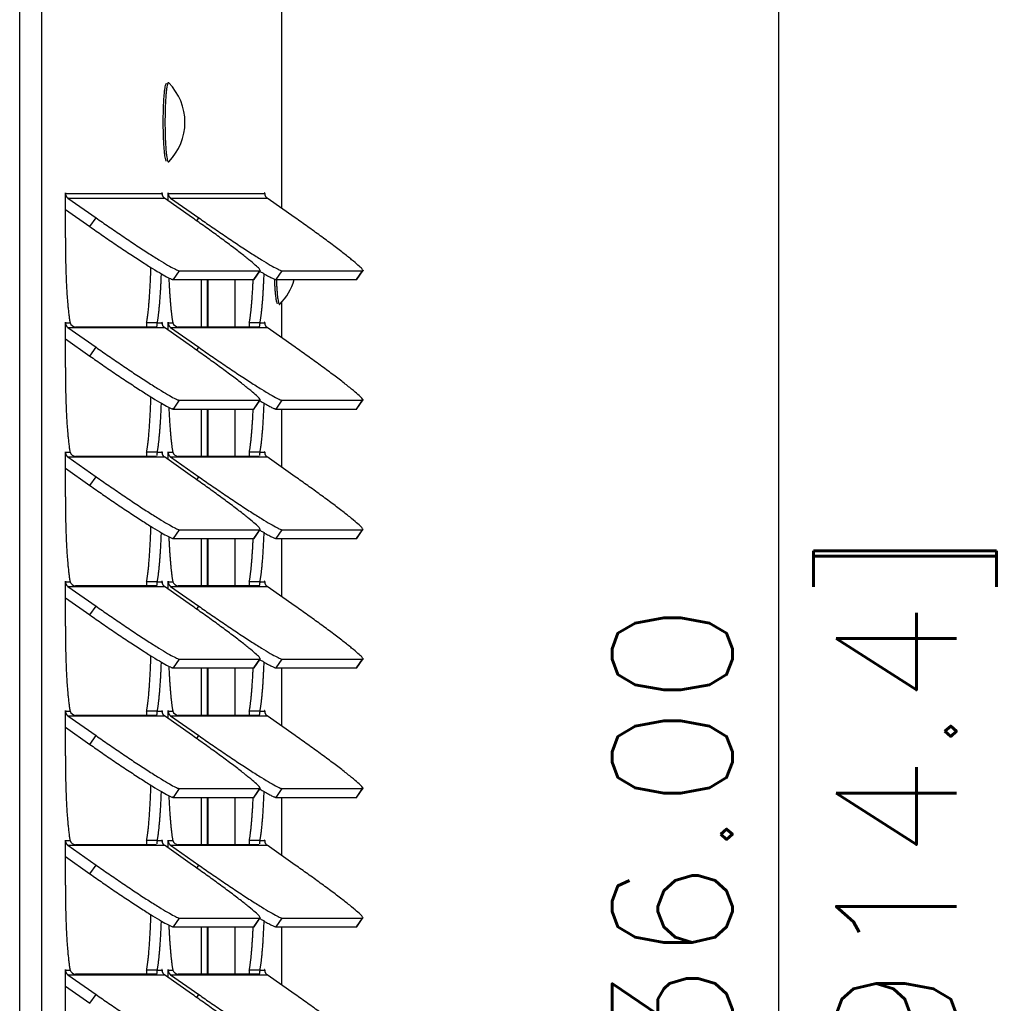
# Model space of a CAD drawing. Header units: inches. Extents: x -1 to 108, y 3 to 87.
# Tile 7 of 17: x 36.27 to 41.6, y 57.07 to 62.39. Entities that reach past the tile are written whole.
import ezdxf

# ---------------------------------------------------------------- set-up
doc = ezdxf.new("R2010")
doc.units = ezdxf.units.IN
doc.header["$LTSCALE"] = 12
doc.header["$MEASUREMENT"] = 0
doc.header["$PDSIZE"] = -1
doc.linetypes.add('SLD-Solid', pattern=[0])
doc.layers.add('DIMENSIONS', color=140, linetype='SLD-Solid', lineweight=25)
doc.layers.add('DIMENSIONS @ 1', color=140, linetype='SLD-Solid', lineweight=25)
doc.styles.add('ROMANS', font='romans.shx')
doc.dimstyles.new('FSTD1', dxfattribs={"dimtxt": 0.65, "dimasz": 0.7, "dimexe": 0.5, "dimexo": 0.5, "dimgap": 0.25, "dimtad": 1, "dimzin": 9, "dimdsep": 46, "dimtxsty": 'ROMANS', "dimcen": 0, "dimadec": 0, "dimazin": 0, "dimtfac": 1, "dimtmove": 0, "dimatfit": 3, "dimfxl": 0, "dimtolj": 1, "dimarcsym": 0})

# ---------------------------------------------------------------- blocks, each defined once
blk = doc.blocks.new('*D91')
at = {"layer": 'Defpoints', "color": 0}
for p in [(37.5778, 75.9829), (37.6949, 39.9827), (40.3784, 39.9827)]:
    blk.add_point(p, dxfattribs=at)
at = {"layer": 'DIMENSIONS', "color": 0, "lineweight": -2}
for p, q in [((38.0778, 75.9829), (40.8784, 75.9829)), ((40.3784, 75.2829), (40.3784, 40.6827)), ((38.1949, 39.9827), (40.8784, 39.9827))]:
    blk.add_line(p, q, dxfattribs=at)
at = {"layer": 'DIMENSIONS', "color": 0}
for points in [[(40.2617, 75.2829), (40.4951, 75.2829), (40.3784, 75.9829)], [(40.2617, 40.6827), (40.4951, 40.6827), (40.3784, 39.9827)]]:
    blk.add_solid(points, dxfattribs=at)
at = {"layer": 'DIMENSIONS', "color": 0, "char_height": 0.65, "attachment_point": 5, "rotation": 90, "style": 'ROMANS'}
for s, insert in [('\\A1;[914.4]', (41.1236, 57.9828)), ('\\A1;36.00', (39.8034, 57.9828))]:
    blk.add_mtext(s, dxfattribs=dict(at, insert=insert))

msp = doc.modelspace()

# ---------------------------------------------------------------- linework, layer by layer
for p, q in [((36.2731, 39.9827), (36.2731, 72.5697)), ((36.3927, 39.9827), (36.3927, 72.5697)), ((37.6919, 61.3664), (37.6919, 67.5607)), ((36.5201, 61.4485), (36.5206, 61.4485)), ((36.5201, 61.2075), (36.5201, 61.4485)), ((36.5206, 61.4485), (37.0425, 61.4485)), ((36.5338, 61.4231), (36.6862, 61.316)), ((36.5338, 61.4231), (37.0557, 61.4231)), ((37.0425, 61.4485), (37.043, 61.4485)), ((37.043, 61.4485), (37.043, 61.4428)), ((37.2081, 61.316), (37.0557, 61.4231)), ((37.0757, 61.4485), (37.0762, 61.4485)), ((37.0757, 61.409), (37.0757, 61.4485)), ((37.0762, 61.4485), (37.5981, 61.4485)), ((37.0894, 61.4231), (37.2418, 61.316)), ((37.0894, 61.4231), (37.6113, 61.4231)), ((37.5981, 61.4485), (37.5986, 61.4485)), ((37.5986, 61.4485), (37.5986, 61.4428)), ((37.7637, 61.316), (37.6113, 61.4231)), ((36.5201, 61.3619), (36.653, 61.2684)), ((36.653, 61.2684), (36.6862, 61.316)), ((37.2307, 61.3), (37.2418, 61.316)), ((37.1046, 60.9817), (37.1378, 61.0292)), ((37.1378, 61.0292), (37.5725, 61.0292)), ((37.5394, 60.9817), (37.5725, 61.0292)), ((37.5414, 60.9824), (37.5746, 61.0299)), ((37.6602, 60.9817), (37.6934, 61.0292)), ((37.6934, 61.0292), (38.1281, 61.0292)), ((38.095, 60.9817), (38.1281, 61.0292)), ((38.097, 60.9824), (38.1302, 61.0299)), ((37.1046, 60.9817), (37.5394, 60.9817)), ((37.2564, 60.7256), (37.2564, 60.9817)), ((37.2875, 60.9817), (37.2875, 60.7256)), ((37.2909, 60.9817), (37.2909, 60.7256)), ((37.4375, 60.9817), (37.4375, 60.7256)), ((37.6602, 60.9817), (38.095, 60.9817)), ((37.6919, 60.6664), (37.6919, 60.8607)), ((36.5201, 60.7485), (36.5206, 60.7485)), ((36.5201, 60.5075), (36.5201, 60.7485)), ((36.5206, 60.7485), (36.5456, 60.7485)), ((36.5338, 60.7231), (36.6862, 60.616)), ((36.5338, 60.7231), (37.0557, 60.7231)), ((37.009, 60.7256), (36.5743, 60.7256)), ((37.0175, 60.7485), (36.9597, 60.7485)), ((37.0175, 60.7485), (37.0425, 60.7485)), ((37.0425, 60.7485), (37.043, 60.7485)), ((37.043, 60.7485), (37.043, 60.7428)), ((37.2081, 60.616), (37.0557, 60.7231)), ((37.0757, 60.7485), (37.0762, 60.7485)), ((37.0757, 60.709), (37.0757, 60.7485)), ((37.0762, 60.7485), (37.1012, 60.7485)), ((37.0894, 60.7231), (37.2418, 60.616)), ((37.0894, 60.7231), (37.6113, 60.7231)), ((37.5646, 60.7256), (37.1299, 60.7256)), ((37.5731, 60.7485), (37.5153, 60.7485)), ((37.5731, 60.7485), (37.5981, 60.7485)), ((37.5981, 60.7485), (37.5986, 60.7485)), ((37.5986, 60.7485), (37.5986, 60.7428)), ((37.7637, 60.616), (37.6113, 60.7231)), ((36.5201, 60.6619), (36.653, 60.5684)), ((36.653, 60.5684), (36.6862, 60.616)), ((37.2307, 60.6), (37.2418, 60.616)), ((37.1046, 60.2817), (37.1378, 60.3292)), ((37.1378, 60.3292), (37.5725, 60.3292)), ((37.5394, 60.2817), (37.5725, 60.3292)), ((37.5414, 60.2824), (37.5746, 60.3299)), ((37.6602, 60.2817), (37.6934, 60.3292)), ((37.6934, 60.3292), (38.1281, 60.3292)), ((38.095, 60.2817), (38.1281, 60.3292)), ((38.097, 60.2824), (38.1302, 60.3299)), ((37.1046, 60.2817), (37.5394, 60.2817)), ((37.2564, 60.0256), (37.2564, 60.2817)), ((37.2875, 60.2817), (37.2875, 60.0256)), ((37.2909, 60.2817), (37.2909, 60.0256)), ((37.4375, 60.2817), (37.4375, 60.0256)), ((37.6602, 60.2817), (38.095, 60.2817)), ((37.6919, 59.9664), (37.6919, 60.2817)), ((36.5201, 60.0485), (36.5206, 60.0485)), ((36.5201, 59.8075), (36.5201, 60.0485)), ((36.5206, 60.0485), (36.5456, 60.0485)), ((37.0175, 60.0485), (36.9597, 60.0485)), ((37.0175, 60.0485), (37.0425, 60.0485)), ((37.0425, 60.0485), (37.043, 60.0485)), ((37.043, 60.0485), (37.043, 60.0428)), ((37.0757, 60.0485), (37.0762, 60.0485)), ((37.0757, 60.009), (37.0757, 60.0485)), ((37.0762, 60.0485), (37.1012, 60.0485)), ((37.5731, 60.0485), (37.5153, 60.0485)), ((37.5731, 60.0485), (37.5981, 60.0485)), ((37.5981, 60.0485), (37.5986, 60.0485)), ((37.5986, 60.0485), (37.5986, 60.0428)), ((36.5338, 60.0231), (36.6862, 59.916)), ((36.5338, 60.0231), (37.0557, 60.0231)), ((37.009, 60.0256), (36.5743, 60.0256)), ((37.2081, 59.916), (37.0557, 60.0231)), ((37.0894, 60.0231), (37.2418, 59.916)), ((37.0894, 60.0231), (37.6113, 60.0231)), ((37.5646, 60.0256), (37.1299, 60.0256)), ((37.7637, 59.916), (37.6113, 60.0231)), ((36.5201, 59.9619), (36.653, 59.8684)), ((36.653, 59.8684), (36.6862, 59.916)), ((37.2307, 59.9), (37.2418, 59.916)), ((37.1046, 59.5817), (37.1378, 59.6292)), ((37.1378, 59.6292), (37.5725, 59.6292)), ((37.5394, 59.5817), (37.5725, 59.6292)), ((37.5414, 59.5824), (37.5746, 59.6299)), ((37.6602, 59.5817), (37.6934, 59.6292)), ((37.6934, 59.6292), (38.1281, 59.6292)), ((38.095, 59.5817), (38.1281, 59.6292)), ((38.097, 59.5824), (38.1302, 59.6299)), ((37.1046, 59.5817), (37.5394, 59.5817)), ((37.2564, 59.3256), (37.2564, 59.5817)), ((37.2875, 59.5817), (37.2875, 59.3256)), ((37.2909, 59.5817), (37.2909, 59.3256)), ((37.4375, 59.5817), (37.4375, 59.3256)), ((37.6602, 59.5817), (38.095, 59.5817)), ((37.6919, 59.2664), (37.6919, 59.5817)), ((36.5201, 59.3485), (36.5206, 59.3485)), ((36.5201, 59.1075), (36.5201, 59.3485)), ((36.5206, 59.3485), (36.5456, 59.3485)), ((37.0175, 59.3485), (36.9597, 59.3485)), ((37.0175, 59.3485), (37.0425, 59.3485)), ((37.0425, 59.3485), (37.043, 59.3485)), ((37.043, 59.3485), (37.043, 59.3428)), ((37.0757, 59.3485), (37.0762, 59.3485)), ((37.0757, 59.309), (37.0757, 59.3485)), ((37.0762, 59.3485), (37.1012, 59.3485)), ((37.5731, 59.3485), (37.5153, 59.3485)), ((37.5731, 59.3485), (37.5981, 59.3485)), ((37.5981, 59.3485), (37.5986, 59.3485)), ((37.5986, 59.3485), (37.5986, 59.3428)), ((36.5338, 59.3231), (36.6862, 59.216)), ((36.5338, 59.3231), (37.0557, 59.3231)), ((37.009, 59.3256), (36.5743, 59.3256)), ((37.2081, 59.216), (37.0557, 59.3231)), ((37.0894, 59.3231), (37.2418, 59.216)), ((37.0894, 59.3231), (37.6113, 59.3231)), ((37.5646, 59.3256), (37.1299, 59.3256)), ((37.7637, 59.216), (37.6113, 59.3231)), ((36.5201, 59.2619), (36.653, 59.1684)), ((36.653, 59.1684), (36.6862, 59.216)), ((37.2307, 59.2), (37.2418, 59.216)), ((37.1046, 58.8817), (37.1378, 58.9292)), ((37.1378, 58.9292), (37.5725, 58.9292)), ((37.5394, 58.8817), (37.5725, 58.9292)), ((37.5414, 58.8824), (37.5746, 58.9299)), ((37.6602, 58.8817), (37.6934, 58.9292)), ((37.6934, 58.9292), (38.1281, 58.9292)), ((38.095, 58.8817), (38.1281, 58.9292)), ((38.097, 58.8824), (38.1302, 58.9299)), ((37.1046, 58.8817), (37.5394, 58.8817)), ((37.2564, 58.6256), (37.2564, 58.8817)), ((37.2875, 58.8817), (37.2875, 58.6256)), ((37.2909, 58.8817), (37.2909, 58.6256)), ((37.4375, 58.8817), (37.4375, 58.6256)), ((37.6602, 58.8817), (38.095, 58.8817)), ((37.6919, 58.5664), (37.6919, 58.8817)), ((36.5201, 58.6485), (36.5206, 58.6485)), ((36.5201, 58.4075), (36.5201, 58.6485)), ((36.5206, 58.6485), (36.5456, 58.6485)), ((37.0175, 58.6485), (36.9597, 58.6485)), ((37.0175, 58.6485), (37.0425, 58.6485)), ((37.0425, 58.6485), (37.043, 58.6485)), ((37.043, 58.6485), (37.043, 58.6428)), ((37.0757, 58.6485), (37.0762, 58.6485)), ((37.0757, 58.609), (37.0757, 58.6485)), ((37.0762, 58.6485), (37.1012, 58.6485)), ((37.5731, 58.6485), (37.5153, 58.6485)), ((37.5731, 58.6485), (37.5981, 58.6485)), ((37.5981, 58.6485), (37.5986, 58.6485)), ((37.5986, 58.6485), (37.5986, 58.6428)), ((36.5338, 58.6231), (36.6862, 58.516)), ((36.5338, 58.6231), (37.0557, 58.6231)), ((37.009, 58.6256), (36.5743, 58.6256)), ((37.2081, 58.516), (37.0557, 58.6231)), ((37.0894, 58.6231), (37.2418, 58.516)), ((37.0894, 58.6231), (37.6113, 58.6231)), ((37.5646, 58.6256), (37.1299, 58.6256)), ((37.7637, 58.516), (37.6113, 58.6231)), ((36.5201, 58.5619), (36.653, 58.4684)), ((36.653, 58.4684), (36.6862, 58.516)), ((37.2307, 58.5), (37.2418, 58.516)), ((37.1046, 58.1817), (37.1378, 58.2292)), ((37.1378, 58.2292), (37.5725, 58.2292)), ((37.5394, 58.1817), (37.5725, 58.2292)), ((37.5414, 58.1824), (37.5746, 58.2299)), ((37.6602, 58.1817), (37.6934, 58.2292)), ((37.6934, 58.2292), (38.1281, 58.2292)), ((38.095, 58.1817), (38.1281, 58.2292)), ((38.097, 58.1824), (38.1302, 58.2299)), ((37.1046, 58.1817), (37.5394, 58.1817)), ((37.2564, 57.9256), (37.2564, 58.1817)), ((37.2875, 58.1817), (37.2875, 57.9256)), ((37.2909, 58.1817), (37.2909, 57.9256)), ((37.4375, 58.1817), (37.4375, 57.9256)), ((37.6602, 58.1817), (38.095, 58.1817)), ((37.6919, 57.8664), (37.6919, 58.1817)), ((36.5201, 57.9485), (36.5206, 57.9485)), ((36.5201, 57.7075), (36.5201, 57.9485)), ((36.5206, 57.9485), (36.5456, 57.9485)), ((36.5338, 57.9231), (36.6862, 57.816)), ((36.5338, 57.9231), (37.0557, 57.9231)), ((37.009, 57.9256), (36.5743, 57.9256)), ((37.0175, 57.9485), (36.9597, 57.9485)), ((37.0175, 57.9485), (37.0425, 57.9485)), ((37.0425, 57.9485), (37.043, 57.9485)), ((37.043, 57.9485), (37.043, 57.9428)), ((37.2081, 57.816), (37.0557, 57.9231)), ((37.0757, 57.9485), (37.0762, 57.9485)), ((37.0757, 57.909), (37.0757, 57.9485)), ((37.0762, 57.9485), (37.1012, 57.9485)), ((37.0894, 57.9231), (37.2418, 57.816)), ((37.0894, 57.9231), (37.6113, 57.9231)), ((37.5646, 57.9256), (37.1299, 57.9256)), ((37.5731, 57.9485), (37.5153, 57.9485)), ((37.5731, 57.9485), (37.5981, 57.9485)), ((37.5981, 57.9485), (37.5986, 57.9485)), ((37.5986, 57.9485), (37.5986, 57.9428)), ((37.7637, 57.816), (37.6113, 57.9231)), ((36.5201, 57.8619), (36.653, 57.7684)), ((36.653, 57.7684), (36.6862, 57.816)), ((37.2307, 57.8), (37.2418, 57.816)), ((37.1046, 57.4817), (37.1378, 57.5292)), ((37.1378, 57.5292), (37.5725, 57.5292)), ((37.5394, 57.4817), (37.5725, 57.5292)), ((37.5414, 57.4824), (37.5746, 57.5299)), ((37.6602, 57.4817), (37.6934, 57.5292)), ((37.6934, 57.5292), (38.1281, 57.5292)), ((38.095, 57.4817), (38.1281, 57.5292)), ((38.097, 57.4824), (38.1302, 57.5299)), ((37.1046, 57.4817), (37.5394, 57.4817)), ((37.2564, 57.2256), (37.2564, 57.4817)), ((37.2875, 57.4817), (37.2875, 57.2256)), ((37.2909, 57.4817), (37.2909, 57.2256)), ((37.4375, 57.4817), (37.4375, 57.2256)), ((37.6602, 57.4817), (38.095, 57.4817)), ((37.6919, 57.1664), (37.6919, 57.4817)), ((36.5201, 57.2485), (36.5206, 57.2485)), ((36.5201, 57.0075), (36.5201, 57.2485)), ((36.5206, 57.2485), (36.5456, 57.2485)), ((36.5338, 57.2231), (36.6862, 57.116)), ((36.5338, 57.2231), (37.0557, 57.2231)), ((37.009, 57.2256), (36.5743, 57.2256)), ((37.0175, 57.2485), (36.9597, 57.2485)), ((37.0175, 57.2485), (37.0425, 57.2485)), ((37.0425, 57.2485), (37.043, 57.2485)), ((37.043, 57.2485), (37.043, 57.2428)), ((37.2081, 57.116), (37.0557, 57.2231)), ((37.0757, 57.2485), (37.0762, 57.2485)), ((37.0757, 57.209), (37.0757, 57.2485)), ((37.0762, 57.2485), (37.1012, 57.2485)), ((37.0894, 57.2231), (37.2418, 57.116)), ((37.0894, 57.2231), (37.6113, 57.2231)), ((37.5646, 57.2256), (37.1299, 57.2256)), ((37.5731, 57.2485), (37.5153, 57.2485)), ((37.5731, 57.2485), (37.5981, 57.2485)), ((37.5981, 57.2485), (37.5986, 57.2485)), ((37.5986, 57.2485), (37.5986, 57.2428)), ((37.7637, 57.116), (37.6113, 57.2231)), ((36.5201, 57.1619), (36.653, 57.0684)), ((36.653, 57.0684), (36.6862, 57.116)), ((37.2307, 57.1), (37.2418, 57.116))]:
    msp.add_line(p, q)
for centre, radius, start, end in [((36.8639, 61.8327), 0.3031, 0, 44.7355), ((36.8639, 61.8327), 0.3031, 315.2645, 0), ((37.4652, 61.062), 0.3031, 315.2645, 344.6399), ((36.5791, 60.7609), 0.0357, 200.4254, 262.2585), ((37.1347, 60.7609), 0.0357, 200.4254, 262.2585), ((36.5791, 60.0609), 0.0357, 200.4254, 262.2585), ((37.1347, 60.0609), 0.0357, 200.4254, 262.2585), ((36.5791, 59.3609), 0.0357, 200.4254, 262.2585), ((37.1347, 59.3609), 0.0357, 200.4254, 262.2585), ((36.5791, 58.6609), 0.0357, 200.4254, 262.2585), ((37.1347, 58.6609), 0.0357, 200.4254, 262.2585), ((36.5791, 57.9609), 0.0357, 200.4254, 262.2585), ((37.1347, 57.9609), 0.0357, 200.4254, 262.2585), ((36.5791, 57.2609), 0.0357, 200.4254, 262.2585), ((37.1347, 57.2609), 0.0357, 200.4254, 262.2585)]:
    msp.add_arc(centre, radius, start, end)
for points, weights in [([(37.0656, 62.042), (37.0482, 62.0341), (37.048, 61.8342), (37.0479, 61.6344), (37.0653, 61.6236)], [1, 0.723454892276, 1, 0.723454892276, 1]), ([(37.0753, 62.0452), (37.0588, 62.0212), (37.059, 61.8301), (37.0592, 61.6389), (37.0757, 61.6196)], [1, 0.746080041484, 1, 0.746080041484, 1]), ([(36.5206, 61.4485), (36.5206, 61.4515), (36.5204, 61.4515), (36.5201, 61.4515), (36.5201, 61.4485)], [1, 0.707106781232, 1, 0.707106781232, 1]), ([(37.043, 61.4485), (37.043, 61.4515), (37.0428, 61.4515), (37.0425, 61.4515), (37.0425, 61.4485)], [1, 0.707106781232, 1, 0.707106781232, 1]), ([(37.0762, 61.4485), (37.0762, 61.4515), (37.076, 61.4515), (37.0757, 61.4515), (37.0757, 61.4485)], [1, 0.707106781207, 1, 0.707106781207, 1]), ([(37.5986, 61.4485), (37.5986, 61.4515), (37.5984, 61.4515), (37.5981, 61.4515), (37.5981, 61.4485)], [1, 0.707106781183, 1, 0.707106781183, 1]), ([(36.5206, 60.7485), (36.5206, 60.7515), (36.5204, 60.7515), (36.5201, 60.7515), (36.5201, 60.7485)], [1, 0.707106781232, 1, 0.707106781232, 1]), ([(37.043, 60.7485), (37.043, 60.7515), (37.0428, 60.7515), (37.0425, 60.7515), (37.0425, 60.7485)], [1, 0.707106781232, 1, 0.707106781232, 1]), ([(37.0762, 60.7485), (37.0762, 60.7515), (37.076, 60.7515), (37.0757, 60.7515), (37.0757, 60.7485)], [1, 0.707106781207, 1, 0.707106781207, 1]), ([(37.5986, 60.7485), (37.5986, 60.7515), (37.5984, 60.7515), (37.5981, 60.7515), (37.5981, 60.7485)], [1, 0.707106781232, 1, 0.707106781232, 1]), ([(36.5206, 60.0485), (36.5206, 60.0515), (36.5204, 60.0515), (36.5201, 60.0515), (36.5201, 60.0485)], [1, 0.707106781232, 1, 0.707106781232, 1]), ([(37.043, 60.0485), (37.043, 60.0515), (37.0428, 60.0515), (37.0425, 60.0515), (37.0425, 60.0485)], [1, 0.707106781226, 1, 0.707106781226, 1]), ([(37.0762, 60.0485), (37.0762, 60.0515), (37.076, 60.0515), (37.0757, 60.0515), (37.0757, 60.0485)], [1, 0.707106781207, 1, 0.707106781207, 1]), ([(37.5986, 60.0485), (37.5986, 60.0515), (37.5984, 60.0515), (37.5981, 60.0515), (37.5981, 60.0485)], [1, 0.707106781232, 1, 0.707106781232, 1]), ([(36.5206, 59.3485), (36.5206, 59.3515), (36.5204, 59.3515), (36.5201, 59.3515), (36.5201, 59.3485)], [1, 0.707106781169, 1, 0.707106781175, 1]), ([(37.043, 59.3485), (37.043, 59.3515), (37.0428, 59.3515), (37.0425, 59.3515), (37.0425, 59.3485)], [1, 0.707106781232, 1, 0.707106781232, 1]), ([(37.0762, 59.3485), (37.0762, 59.3515), (37.076, 59.3515), (37.0757, 59.3515), (37.0757, 59.3485)], [1, 0.707106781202, 1, 0.707106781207, 1]), ([(37.5986, 59.3485), (37.5986, 59.3515), (37.5984, 59.3515), (37.5981, 59.3515), (37.5981, 59.3485)], [1, 0.707106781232, 1, 0.707106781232, 1]), ([(36.5206, 58.6485), (36.5206, 58.6515), (36.5204, 58.6515), (36.5201, 58.6515), (36.5201, 58.6485)], [1, 0.707106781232, 1, 0.707106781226, 1]), ([(37.043, 58.6485), (37.043, 58.6515), (37.0428, 58.6515), (37.0425, 58.6515), (37.0425, 58.6485)], [1, 0.707106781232, 1, 0.707106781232, 1]), ([(37.0762, 58.6485), (37.0762, 58.6515), (37.076, 58.6515), (37.0757, 58.6515), (37.0757, 58.6485)], [1, 0.707106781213, 1, 0.707106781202, 1]), ([(37.5986, 58.6485), (37.5986, 58.6515), (37.5984, 58.6515), (37.5981, 58.6515), (37.5981, 58.6485)], [1, 0.707106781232, 1, 0.707106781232, 1]), ([(36.5206, 57.9485), (36.5206, 57.9515), (36.5204, 57.9515), (36.5201, 57.9515), (36.5201, 57.9485)], [1, 0.707106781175, 1, 0.707106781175, 1]), ([(37.043, 57.9485), (37.043, 57.9515), (37.0428, 57.9515), (37.0425, 57.9515), (37.0425, 57.9485)], [1, 0.707106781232, 1, 0.707106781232, 1]), ([(37.0762, 57.9485), (37.0762, 57.9515), (37.076, 57.9515), (37.0757, 57.9515), (37.0757, 57.9485)], [1, 0.707106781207, 1, 0.707106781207, 1]), ([(37.5986, 57.9485), (37.5986, 57.9515), (37.5984, 57.9515), (37.5981, 57.9515), (37.5981, 57.9485)], [1, 0.707106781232, 1, 0.707106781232, 1]), ([(36.5206, 57.2485), (36.5206, 57.2515), (36.5204, 57.2515), (36.5201, 57.2515), (36.5201, 57.2485)], [1, 0.707106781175, 1, 0.707106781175, 1]), ([(37.043, 57.2485), (37.043, 57.2515), (37.0428, 57.2515), (37.0425, 57.2515), (37.0425, 57.2485)], [1, 0.707106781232, 1, 0.707106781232, 1]), ([(37.0762, 57.2485), (37.0762, 57.2515), (37.076, 57.2515), (37.0757, 57.2515), (37.0757, 57.2485)], [1, 0.707106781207, 1, 0.707106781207, 1]), ([(37.5986, 57.2485), (37.5986, 57.2515), (37.5984, 57.2515), (37.5981, 57.2515), (37.5981, 57.2485)], [1, 0.707106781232, 1, 0.707106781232, 1])]:
    msp.add_rational_spline(points, weights, degree=2, knots=[0, 0, 0, 0.5, 0.5, 1, 1, 1])
for points, weights in [([(37.0793, 62.0461), (37.0773, 62.0481), (37.0753, 62.0452)], [1, 0.994303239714, 1]), ([(37.0757, 61.6196), (37.0767, 61.6185), (37.0776, 61.6185)], [1, 0.998720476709, 1]), ([(37.0776, 61.6185), (37.0784, 61.6185), (37.0793, 61.6194)], [1, 0.999037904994, 1]), ([(36.5206, 61.4485), (36.5206, 61.4323), (36.5338, 61.4231)], [1, 0.887010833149, 1]), ([(37.0425, 61.4485), (37.0425, 61.4323), (37.0557, 61.4231)], [1, 0.887010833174, 1]), ([(37.0762, 61.4485), (37.0762, 61.4323), (37.0894, 61.4231)], [1, 0.887010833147, 1]), ([(37.5981, 61.4485), (37.5981, 61.4323), (37.6113, 61.4231)], [1, 0.887010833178, 1]), ([(36.6862, 61.316), (37.0942, 61.0292), (37.1378, 61.0292)], [1, 0.707106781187, 1]), ([(37.5725, 61.0292), (37.6161, 61.0292), (37.2081, 61.316)], [1, 0.707106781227, 1]), ([(37.2418, 61.316), (37.6498, 61.0292), (37.6934, 61.0292)], [1, 0.707106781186, 1]), ([(38.1281, 61.0292), (38.1717, 61.0292), (37.7637, 61.316)], [1, 0.707106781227, 1]), ([(36.653, 61.2684), (37.061, 60.9817), (37.1046, 60.9817)], [1, 0.707106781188, 1]), ([(36.5201, 61.2075), (36.5201, 60.8844), (36.5456, 60.7485)], [1, 0.842877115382, 1]), ([(36.9597, 60.7485), (36.977, 60.8404), (36.983, 61.0476)], [1, 0.918121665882, 1]), ([(37.0175, 60.7485), (37.0331, 60.8314), (37.0396, 61.0133)], [1, 0.931850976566, 1]), ([(37.0799, 60.9912), (37.0868, 60.8256), (37.1012, 60.7485)], [1, 0.940273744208, 1]), ([(37.5724, 61.0269), (37.6475, 60.9817), (37.6602, 60.9817)], [1, 0.959786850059, 1]), ([(37.5731, 60.7485), (37.5887, 60.8314), (37.5953, 61.0133)], [1, 0.931850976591, 1]), ([(37.5153, 60.7485), (37.5293, 60.8231), (37.5362, 60.9817)], [1, 0.943783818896, 1]), ([(37.5394, 60.9817), (37.5409, 60.9817), (37.5414, 60.9824)], [1, 0.999360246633, 1]), ([(37.6506, 60.9843), (37.655, 60.86), (37.6666, 60.8528)], [1, 0.84274480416, 1]), ([(37.6616, 60.9817), (37.6658, 60.8619), (37.677, 60.8489)], [1, 0.856336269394, 1]), ([(38.095, 60.9817), (38.0965, 60.9817), (38.097, 60.9824)], [1, 0.999360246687, 1]), ([(37.677, 60.8489), (37.678, 60.8478), (37.6789, 60.8478)], [1, 0.998720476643, 1]), ([(37.6789, 60.8478), (37.6797, 60.8478), (37.6806, 60.8486)], [1, 0.999037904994, 1]), ([(36.5206, 60.7485), (36.5206, 60.7323), (36.5338, 60.7231)], [1, 0.887010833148, 1]), ([(37.0425, 60.7485), (37.0425, 60.7323), (37.0557, 60.7231)], [1, 0.887010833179, 1]), ([(37.0762, 60.7485), (37.0762, 60.7323), (37.0894, 60.7231)], [1, 0.887010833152, 1]), ([(37.5981, 60.7485), (37.5981, 60.7323), (37.6113, 60.7231)], [1, 0.887010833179, 1]), ([(36.6862, 60.616), (37.0942, 60.3292), (37.1378, 60.3292)], [1, 0.707106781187, 1]), ([(37.5725, 60.3292), (37.6161, 60.3292), (37.2081, 60.616)], [1, 0.707106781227, 1]), ([(37.2418, 60.616), (37.6498, 60.3292), (37.6934, 60.3292)], [1, 0.707106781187, 1]), ([(38.1281, 60.3292), (38.1717, 60.3292), (37.7637, 60.616)], [1, 0.707106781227, 1]), ([(36.653, 60.5684), (37.061, 60.2817), (37.1046, 60.2817)], [1, 0.707106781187, 1]), ([(36.5201, 60.5075), (36.5201, 60.1844), (36.5456, 60.0485)], [1, 0.842877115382, 1]), ([(36.9597, 60.0485), (36.977, 60.1404), (36.983, 60.3476)], [1, 0.918121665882, 1]), ([(37.0175, 60.0485), (37.0331, 60.1314), (37.0396, 60.3133)], [1, 0.931850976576, 1]), ([(37.5724, 60.3269), (37.6475, 60.2817), (37.6602, 60.2817)], [1, 0.959786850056, 1]), ([(37.5731, 60.0485), (37.5887, 60.1314), (37.5953, 60.3133)], [1, 0.931850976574, 1]), ([(37.0799, 60.2912), (37.0868, 60.1256), (37.1012, 60.0485)], [1, 0.940273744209, 1]), ([(37.5153, 60.0485), (37.5293, 60.1231), (37.5362, 60.2817)], [1, 0.943783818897, 1]), ([(37.5394, 60.2817), (37.5409, 60.2817), (37.5414, 60.2824)], [1, 0.999360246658, 1]), ([(38.095, 60.2817), (38.0965, 60.2817), (38.097, 60.2824)], [1, 0.99936024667, 1]), ([(36.5206, 60.0485), (36.5206, 60.0323), (36.5338, 60.0231)], [1, 0.887010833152, 1]), ([(37.0425, 60.0485), (37.0425, 60.0323), (37.0557, 60.0231)], [1, 0.887010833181, 1]), ([(37.0762, 60.0485), (37.0762, 60.0323), (37.0894, 60.0231)], [1, 0.887010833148, 1]), ([(37.5981, 60.0485), (37.5981, 60.0323), (37.6113, 60.0231)], [1, 0.887010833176, 1]), ([(36.653, 59.8684), (37.061, 59.5817), (37.1046, 59.5817)], [1, 0.707106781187, 1]), ([(36.6862, 59.916), (37.0942, 59.6292), (37.1378, 59.6292)], [1, 0.707106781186, 1]), ([(37.5725, 59.6292), (37.6161, 59.6292), (37.2081, 59.916)], [1, 0.707106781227, 1]), ([(37.2418, 59.916), (37.6498, 59.6292), (37.6934, 59.6292)], [1, 0.707106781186, 1]), ([(38.1281, 59.6292), (38.1717, 59.6292), (37.7637, 59.916)], [1, 0.707106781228, 1]), ([(36.5201, 59.8075), (36.5201, 59.4844), (36.5456, 59.3485)], [1, 0.842877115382, 1]), ([(36.9597, 59.3485), (36.977, 59.4404), (36.983, 59.6476)], [1, 0.918121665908, 1]), ([(37.0175, 59.3485), (37.0331, 59.4314), (37.0396, 59.6133)], [1, 0.931850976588, 1]), ([(37.5724, 59.6269), (37.6475, 59.5817), (37.6602, 59.5817)], [1, 0.959786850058, 1]), ([(37.5731, 59.3485), (37.5887, 59.4314), (37.5953, 59.6133)], [1, 0.931850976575, 1]), ([(37.0799, 59.5912), (37.0868, 59.4256), (37.1012, 59.3485)], [1, 0.940273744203, 1]), ([(37.5153, 59.3485), (37.5293, 59.4231), (37.5362, 59.5817)], [1, 0.943783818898, 1]), ([(37.5394, 59.5817), (37.5409, 59.5817), (37.5414, 59.5824)], [1, 0.999360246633, 1]), ([(38.095, 59.5817), (38.0965, 59.5817), (38.097, 59.5824)], [1, 0.999360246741, 1]), ([(36.5206, 59.3485), (36.5206, 59.3323), (36.5338, 59.3231)], [1, 0.887010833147, 1]), ([(37.0425, 59.3485), (37.0425, 59.3323), (37.0557, 59.3231)], [1, 0.887010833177, 1]), ([(37.0762, 59.3485), (37.0762, 59.3323), (37.0894, 59.3231)], [1, 0.887010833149, 1]), ([(37.5981, 59.3485), (37.5981, 59.3323), (37.6113, 59.3231)], [1, 0.887010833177, 1]), ([(36.6862, 59.216), (37.0942, 58.9292), (37.1378, 58.9292)], [1, 0.707106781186, 1]), ([(37.5725, 58.9292), (37.6161, 58.9292), (37.2081, 59.216)], [1, 0.707106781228, 1]), ([(37.2418, 59.216), (37.6498, 58.9292), (37.6934, 58.9292)], [1, 0.707106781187, 1]), ([(38.1281, 58.9292), (38.1717, 58.9292), (37.7637, 59.216)], [1, 0.707106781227, 1]), ([(36.653, 59.1684), (37.061, 58.8817), (37.1046, 58.8817)], [1, 0.707106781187, 1]), ([(36.5201, 59.1075), (36.5201, 58.7844), (36.5456, 58.6485)], [1, 0.842877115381, 1]), ([(36.9597, 58.6485), (36.977, 58.7404), (36.983, 58.9476)], [1, 0.918121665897, 1]), ([(37.0175, 58.6485), (37.0331, 58.7314), (37.0396, 58.9133)], [1, 0.931850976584, 1]), ([(37.5724, 58.9269), (37.6475, 58.8817), (37.6602, 58.8817)], [1, 0.959786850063, 1]), ([(37.5731, 58.6485), (37.5887, 58.7314), (37.5953, 58.9133)], [1, 0.931850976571, 1]), ([(37.0799, 58.8912), (37.0868, 58.7256), (37.1012, 58.6485)], [1, 0.940273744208, 1]), ([(37.5153, 58.6485), (37.5293, 58.7231), (37.5362, 58.8817)], [1, 0.943783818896, 1]), ([(37.5394, 58.8817), (37.5409, 58.8817), (37.5414, 58.8824)], [1, 0.999360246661, 1]), ([(38.095, 58.8817), (38.0965, 58.8817), (38.097, 58.8824)], [1, 0.999360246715, 1]), ([(36.5206, 58.6485), (36.5206, 58.6323), (36.5338, 58.6231)], [1, 0.88701083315, 1]), ([(37.0425, 58.6485), (37.0425, 58.6323), (37.0557, 58.6231)], [1, 0.887010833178, 1]), ([(37.0762, 58.6485), (37.0762, 58.6323), (37.0894, 58.6231)], [1, 0.887010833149, 1]), ([(37.5981, 58.6485), (37.5981, 58.6323), (37.6113, 58.6231)], [1, 0.887010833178, 1]), ([(36.6862, 58.516), (37.0942, 58.2292), (37.1378, 58.2292)], [1, 0.707106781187, 1]), ([(37.5725, 58.2292), (37.6161, 58.2292), (37.2081, 58.516)], [1, 0.707106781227, 1]), ([(37.2418, 58.516), (37.6498, 58.2292), (37.6934, 58.2292)], [1, 0.707106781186, 1]), ([(38.1281, 58.2292), (38.1717, 58.2292), (37.7637, 58.516)], [1, 0.707106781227, 1]), ([(36.653, 58.4684), (37.061, 58.1817), (37.1046, 58.1817)], [1, 0.707106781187, 1]), ([(36.5201, 58.4075), (36.5201, 58.0844), (36.5456, 57.9485)], [1, 0.842877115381, 1]), ([(36.9597, 57.9485), (36.977, 58.0404), (36.983, 58.2476)], [1, 0.918121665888, 1]), ([(37.5724, 58.2269), (37.6475, 58.1817), (37.6602, 58.1817)], [1, 0.959786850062, 1]), ([(37.0175, 57.9485), (37.0331, 58.0314), (37.0396, 58.2133)], [1, 0.931850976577, 1]), ([(37.0799, 58.1912), (37.0868, 58.0256), (37.1012, 57.9485)], [1, 0.940273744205, 1]), ([(37.5153, 57.9485), (37.5293, 58.0231), (37.5362, 58.1817)], [1, 0.943783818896, 1]), ([(37.5394, 58.1817), (37.5409, 58.1817), (37.5414, 58.1824)], [1, 0.999360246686, 1]), ([(37.5731, 57.9485), (37.5887, 58.0314), (37.5953, 58.2133)], [1, 0.931850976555, 1]), ([(38.095, 58.1817), (38.0965, 58.1817), (38.097, 58.1824)], [1, 0.999360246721, 1]), ([(36.5206, 57.9485), (36.5206, 57.9323), (36.5338, 57.9231)], [1, 0.887010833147, 1]), ([(37.0425, 57.9485), (37.0425, 57.9323), (37.0557, 57.9231)], [1, 0.887010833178, 1]), ([(37.0762, 57.9485), (37.0762, 57.9323), (37.0894, 57.9231)], [1, 0.887010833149, 1]), ([(37.5981, 57.9485), (37.5981, 57.9323), (37.6113, 57.9231)], [1, 0.887010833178, 1]), ([(36.6862, 57.816), (37.0942, 57.5292), (37.1378, 57.5292)], [1, 0.707106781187, 1]), ([(37.5725, 57.5292), (37.6161, 57.5292), (37.2081, 57.816)], [1, 0.707106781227, 1]), ([(37.2418, 57.816), (37.6498, 57.5292), (37.6934, 57.5292)], [1, 0.707106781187, 1]), ([(38.1281, 57.5292), (38.1717, 57.5292), (37.7637, 57.816)], [1, 0.707106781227, 1]), ([(36.653, 57.7684), (37.061, 57.4817), (37.1046, 57.4817)], [1, 0.707106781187, 1]), ([(36.5201, 57.7075), (36.5201, 57.3844), (36.5456, 57.2485)], [1, 0.842877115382, 1]), ([(36.9597, 57.2485), (36.977, 57.3404), (36.983, 57.5476)], [1, 0.918121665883, 1]), ([(37.5724, 57.5269), (37.6475, 57.4817), (37.6602, 57.4817)], [1, 0.95978685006, 1]), ([(37.0175, 57.2485), (37.0331, 57.3314), (37.0396, 57.5133)], [1, 0.931850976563, 1]), ([(37.0799, 57.4912), (37.0868, 57.3256), (37.1012, 57.2485)], [1, 0.940273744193, 1]), ([(37.5153, 57.2485), (37.5293, 57.3231), (37.5362, 57.4817)], [1, 0.943783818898, 1]), ([(37.5394, 57.4817), (37.5409, 57.4817), (37.5414, 57.4824)], [1, 0.999360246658, 1]), ([(37.5731, 57.2485), (37.5887, 57.3314), (37.5953, 57.5133)], [1, 0.931850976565, 1]), ([(38.095, 57.4817), (38.0965, 57.4817), (38.097, 57.4824)], [1, 0.999360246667, 1]), ([(36.5206, 57.2485), (36.5206, 57.2323), (36.5338, 57.2231)], [1, 0.887010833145, 1]), ([(37.0425, 57.2485), (37.0425, 57.2323), (37.0557, 57.2231)], [1, 0.887010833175, 1]), ([(37.0762, 57.2485), (37.0762, 57.2323), (37.0894, 57.2231)], [1, 0.887010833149, 1]), ([(37.5981, 57.2485), (37.5981, 57.2323), (37.6113, 57.2231)], [1, 0.887010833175, 1]), ([(36.6862, 57.116), (37.0942, 56.8292), (37.1378, 56.8292)], [1, 0.707106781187, 1]), ([(37.5725, 56.8292), (37.6161, 56.8292), (37.2081, 57.116)], [1, 0.707106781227, 1]), ([(37.2418, 57.116), (37.6498, 56.8292), (37.6934, 56.8292)], [1, 0.707106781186, 1]), ([(38.1281, 56.8292), (38.1717, 56.8292), (37.7637, 57.116)], [1, 0.707106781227, 1])]:
    msp.add_rational_spline(points, weights, degree=2)
for points in [[(36.9597, 60.7485), (36.9587, 60.7396), (36.9589, 60.7316), (36.9597, 60.7246)], [(37.5153, 60.7485), (37.5143, 60.7396), (37.5145, 60.7316), (37.5154, 60.7246)], [(36.9597, 60.0485), (36.9587, 60.0396), (36.9589, 60.0316), (36.9597, 60.0246)], [(37.5153, 60.0485), (37.5143, 60.0396), (37.5145, 60.0316), (37.5154, 60.0246)], [(36.9597, 59.3485), (36.9587, 59.3396), (36.9589, 59.3316), (36.9597, 59.3246)], [(37.5153, 59.3485), (37.5143, 59.3396), (37.5145, 59.3316), (37.5154, 59.3246)], [(36.9597, 58.6485), (36.9587, 58.6396), (36.9589, 58.6316), (36.9597, 58.6246)], [(37.5153, 58.6485), (37.5143, 58.6396), (37.5145, 58.6316), (37.5154, 58.6246)], [(36.9597, 57.9485), (36.9587, 57.9396), (36.9589, 57.9316), (36.9597, 57.9246)], [(37.5153, 57.9485), (37.5143, 57.9396), (37.5145, 57.9316), (37.5154, 57.9246)], [(36.9597, 57.2485), (36.9587, 57.2396), (36.9589, 57.2316), (36.9597, 57.2246)], [(37.5153, 57.2485), (37.5143, 57.2396), (37.5145, 57.2316), (37.5154, 57.2246)]]:
    msp.add_open_spline(points, degree=3)
for points, knots in [([(37.0134, 60.7279), (37.0132, 60.7274), (37.0126, 60.7265), (37.0112, 60.7257), (37.0097, 60.7256), (37.009, 60.7256)], [0.6416993, 0.6416993, 0.6416993, 0.6416993, 0.7448353, 0.8722861, 1, 1, 1, 1]), ([(37.0175, 60.7485), (37.0172, 60.7474), (37.0165, 60.7453), (37.0158, 60.7425), (37.0153, 60.7399), (37.015, 60.7375), (37.0148, 60.7353), (37.0146, 60.7335), (37.0144, 60.7318), (37.0143, 60.7309), (37.0142, 60.7304)], [0, 0, 0, 0, 0.0600354, 0.1205385, 0.1814811, 0.2428348, 0.3045705, 0.3666581, 0.4290671, 0.4917669, 0.4917669, 0.4917669, 0.4917669]), ([(37.5691, 60.7279), (37.5688, 60.7274), (37.5682, 60.7265), (37.5668, 60.7257), (37.5654, 60.7256), (37.5646, 60.7256)], [0.6416993, 0.6416993, 0.6416993, 0.6416993, 0.7448353, 0.8722861, 1, 1, 1, 1]), ([(37.5731, 60.7485), (37.5728, 60.7474), (37.5721, 60.7453), (37.5714, 60.7425), (37.571, 60.7399), (37.5706, 60.7375), (37.5704, 60.7353), (37.5702, 60.7335), (37.57, 60.7318), (37.5699, 60.7309), (37.5698, 60.7304)], [0, 0, 0, 0, 0.0600354, 0.1205385, 0.1814811, 0.2428348, 0.3045705, 0.3666581, 0.4290671, 0.4917669, 0.4917669, 0.4917669, 0.4917669]), ([(37.0134, 60.0279), (37.0132, 60.0274), (37.0126, 60.0265), (37.0112, 60.0257), (37.0097, 60.0256), (37.009, 60.0256)], [0.6416993, 0.6416993, 0.6416993, 0.6416993, 0.7448353, 0.8722861, 1, 1, 1, 1]), ([(37.0175, 60.0485), (37.0172, 60.0474), (37.0165, 60.0453), (37.0158, 60.0425), (37.0153, 60.0399), (37.015, 60.0375), (37.0148, 60.0353), (37.0146, 60.0335), (37.0144, 60.0318), (37.0143, 60.0309), (37.0142, 60.0304)], [0, 0, 0, 0, 0.0600354, 0.1205385, 0.1814811, 0.2428348, 0.3045705, 0.3666581, 0.4290671, 0.4917669, 0.4917669, 0.4917669, 0.4917669]), ([(37.5691, 60.0279), (37.5688, 60.0274), (37.5682, 60.0265), (37.5668, 60.0257), (37.5654, 60.0256), (37.5646, 60.0256)], [0.6416993, 0.6416993, 0.6416993, 0.6416993, 0.7448353, 0.8722861, 1, 1, 1, 1]), ([(37.5731, 60.0485), (37.5728, 60.0474), (37.5721, 60.0453), (37.5714, 60.0425), (37.571, 60.0399), (37.5706, 60.0375), (37.5704, 60.0353), (37.5702, 60.0335), (37.57, 60.0318), (37.5699, 60.0309), (37.5698, 60.0304)], [0, 0, 0, 0, 0.0600354, 0.1205385, 0.1814811, 0.2428348, 0.3045705, 0.3666581, 0.4290671, 0.4917669, 0.4917669, 0.4917669, 0.4917669]), ([(37.0175, 59.3485), (37.0172, 59.3474), (37.0165, 59.3453), (37.0158, 59.3425), (37.0153, 59.3399), (37.015, 59.3375), (37.0148, 59.3353), (37.0146, 59.3335), (37.0144, 59.3318), (37.0143, 59.3309), (37.0142, 59.3304)], [0, 0, 0, 0, 0.0600354, 0.1205385, 0.1814811, 0.2428348, 0.3045705, 0.3666581, 0.4290671, 0.4917669, 0.4917669, 0.4917669, 0.4917669]), ([(37.5731, 59.3485), (37.5728, 59.3474), (37.5721, 59.3453), (37.5714, 59.3425), (37.571, 59.3399), (37.5706, 59.3375), (37.5704, 59.3353), (37.5702, 59.3335), (37.57, 59.3318), (37.5699, 59.3309), (37.5698, 59.3304)], [0, 0, 0, 0, 0.0600354, 0.1205385, 0.1814811, 0.2428348, 0.3045705, 0.3666581, 0.4290671, 0.4917669, 0.4917669, 0.4917669, 0.4917669]), ([(37.0134, 59.3279), (37.0132, 59.3274), (37.0126, 59.3265), (37.0112, 59.3257), (37.0097, 59.3256), (37.009, 59.3256)], [0.6416993, 0.6416993, 0.6416993, 0.6416993, 0.7448353, 0.8722861, 1, 1, 1, 1]), ([(37.5691, 59.3279), (37.5688, 59.3274), (37.5682, 59.3265), (37.5668, 59.3257), (37.5654, 59.3256), (37.5646, 59.3256)], [0.6416993, 0.6416993, 0.6416993, 0.6416993, 0.7448353, 0.8722861, 1, 1, 1, 1]), ([(37.0175, 58.6485), (37.0172, 58.6474), (37.0165, 58.6453), (37.0158, 58.6425), (37.0153, 58.6399), (37.015, 58.6375), (37.0148, 58.6353), (37.0146, 58.6335), (37.0144, 58.6318), (37.0143, 58.6309), (37.0142, 58.6304)], [0, 0, 0, 0, 0.0600354, 0.1205385, 0.1814811, 0.2428348, 0.3045705, 0.3666581, 0.4290671, 0.4917669, 0.4917669, 0.4917669, 0.4917669]), ([(37.5731, 58.6485), (37.5728, 58.6474), (37.5721, 58.6453), (37.5714, 58.6425), (37.571, 58.6399), (37.5706, 58.6375), (37.5704, 58.6353), (37.5702, 58.6335), (37.57, 58.6318), (37.5699, 58.6309), (37.5698, 58.6304)], [0, 0, 0, 0, 0.0600354, 0.1205385, 0.1814811, 0.2428348, 0.3045705, 0.3666581, 0.4290671, 0.4917669, 0.4917669, 0.4917669, 0.4917669]), ([(37.0134, 58.6279), (37.0132, 58.6274), (37.0126, 58.6265), (37.0112, 58.6257), (37.0097, 58.6256), (37.009, 58.6256)], [0.6416993, 0.6416993, 0.6416993, 0.6416993, 0.7448353, 0.8722861, 1, 1, 1, 1]), ([(37.5691, 58.6279), (37.5688, 58.6274), (37.5682, 58.6265), (37.5668, 58.6257), (37.5654, 58.6256), (37.5646, 58.6256)], [0.6416993, 0.6416993, 0.6416993, 0.6416993, 0.7448353, 0.8722861, 1, 1, 1, 1]), ([(37.0134, 57.9279), (37.0132, 57.9274), (37.0126, 57.9265), (37.0112, 57.9257), (37.0097, 57.9256), (37.009, 57.9256)], [0.6416993, 0.6416993, 0.6416993, 0.6416993, 0.7448353, 0.8722861, 1, 1, 1, 1]), ([(37.0175, 57.9485), (37.0172, 57.9474), (37.0165, 57.9453), (37.0158, 57.9425), (37.0153, 57.9399), (37.015, 57.9375), (37.0148, 57.9353), (37.0146, 57.9335), (37.0144, 57.9318), (37.0143, 57.9309), (37.0142, 57.9304)], [0, 0, 0, 0, 0.0600354, 0.1205385, 0.1814811, 0.2428348, 0.3045705, 0.3666581, 0.4290671, 0.4917669, 0.4917669, 0.4917669, 0.4917669]), ([(37.5691, 57.9279), (37.5688, 57.9274), (37.5682, 57.9265), (37.5668, 57.9257), (37.5654, 57.9256), (37.5646, 57.9256)], [0.6416993, 0.6416993, 0.6416993, 0.6416993, 0.7448353, 0.8722861, 1, 1, 1, 1]), ([(37.5731, 57.9485), (37.5728, 57.9474), (37.5721, 57.9453), (37.5714, 57.9425), (37.571, 57.9399), (37.5706, 57.9375), (37.5704, 57.9353), (37.5702, 57.9335), (37.57, 57.9318), (37.5699, 57.9309), (37.5698, 57.9304)], [0, 0, 0, 0, 0.0600354, 0.1205385, 0.1814811, 0.2428348, 0.3045705, 0.3666581, 0.4290671, 0.4917669, 0.4917669, 0.4917669, 0.4917669]), ([(37.0134, 57.2279), (37.0132, 57.2274), (37.0126, 57.2265), (37.0112, 57.2257), (37.0097, 57.2256), (37.009, 57.2256)], [0.6416993, 0.6416993, 0.6416993, 0.6416993, 0.7448353, 0.8722861, 1, 1, 1, 1]), ([(37.0175, 57.2485), (37.0172, 57.2474), (37.0165, 57.2453), (37.0158, 57.2425), (37.0153, 57.2399), (37.015, 57.2375), (37.0148, 57.2353), (37.0146, 57.2335), (37.0144, 57.2318), (37.0143, 57.2309), (37.0142, 57.2304)], [0, 0, 0, 0, 0.0600354, 0.1205385, 0.1814811, 0.2428348, 0.3045705, 0.3666581, 0.4290671, 0.4917669, 0.4917669, 0.4917669, 0.4917669]), ([(37.5691, 57.2279), (37.5688, 57.2274), (37.5682, 57.2265), (37.5668, 57.2257), (37.5654, 57.2256), (37.5646, 57.2256)], [0.6416993, 0.6416993, 0.6416993, 0.6416993, 0.7448353, 0.8722861, 1, 1, 1, 1]), ([(37.5731, 57.2485), (37.5728, 57.2474), (37.5721, 57.2453), (37.5714, 57.2425), (37.571, 57.2399), (37.5706, 57.2375), (37.5704, 57.2353), (37.5702, 57.2335), (37.57, 57.2318), (37.5699, 57.2309), (37.5698, 57.2304)], [0, 0, 0, 0, 0.0600354, 0.1205385, 0.1814811, 0.2428348, 0.3045705, 0.3666581, 0.4290671, 0.4917669, 0.4917669, 0.4917669, 0.4917669])]:
    msp.add_open_spline(points, degree=3, knots=knots)

# ---------------------------------------------------------------- dimensions: what is measured, and where the dimension line sits
at = {"layer": 'DIMENSIONS @ 1'}
dim = msp.add_linear_dim(base=(40.3784, 39.9827), p1=(37.5778, 75.9829), p2=(37.6949, 39.9827), angle=90, dimstyle='FSTD1', override={"dimscale": 1, "dimzin": 1, "dimpost": '\\X', "dimtix": 0, "dimtofl": 1, "dimtmove": 0, "dimatfit": 3}, dxfattribs=at)
dim.commit()
dim.dimension.update_dxf_attribs({"geometry": '*D91', "text_midpoint": (40.3784, 57.9828)})

doc.saveas('drawing.dxf')
